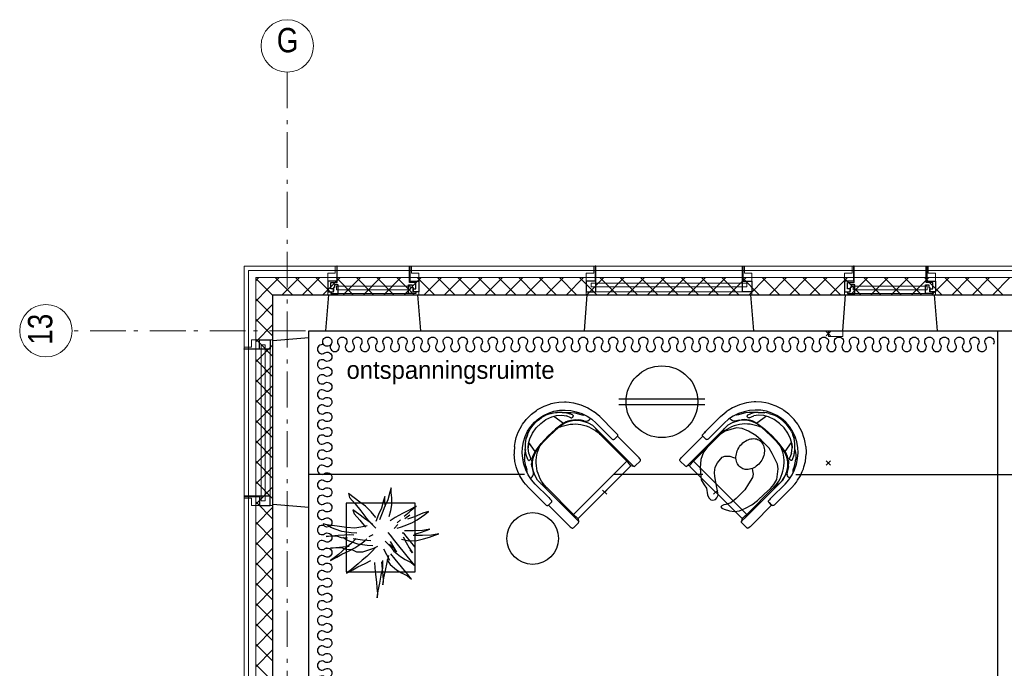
# Model space of a CAD drawing. Header units: millimetres. Extents: x -75976 to 232306, y 42824 to 140527.
# Tile 194 of 199: x 205368 to 212227, y 124430 to 128945. Entities that reach past the tile are written whole.
import ezdxf

# ---------------------------------------------------------------- set-up
doc = ezdxf.new("R2010")
doc.units = ezdxf.units.MM
doc.header["$LTSCALE"] = 400
doc.header["$PDMODE"] = 3
doc.header["$PDSIZE"] = 15
for name, pattern in [('HIDDEN', [0.375, 0.25, -0.125]), ('STYLE_06', [1.041641, 0.625, -0.208282, 0.069427, -0.138931]), ('STYLE_21', [0.138889, 0.069444, -0.069444])]:
    doc.linetypes.add(name, pattern=pattern)
for name, color, linetype in [('-ve', 2, 'HIDDEN'), ('bene-00152_ip0', 7, 'Continuous'), ('inlay', 6, 'Continuous'), ('inr', 4, 'Continuous'), ('plant', 114, 'Continuous'), ('plat', 5, 'Continuous'), ('symbol', 1, 'Continuous'), ('timmerwerk-ge', 150, 'Continuous'), ('verlichting', 2, 'Continuous')]:
    doc.layers.add(name, color=color, linetype=linetype)
for name, color, linetype, lineweight in [('Binnenkozijnen', 140, 'Continuous', 15), ('Buitenkozijnen', 140, 'Continuous', 15), ('Interieur-scheidingswand-horizontaal', 5, 'Continuous', 25), ('Interieur-systeemwand glas', 140, 'STYLE_21', 15), ('mat-beton (ihwg)', 5, 'Continuous', 25), ('mat-isolatie', 140, 'Continuous', 15), ('mat-multiplex-hor', 140, 'Continuous', 15), ('None', 7, 'Continuous', 9)]:
    doc.layers.add(name, color=color, linetype=linetype, lineweight=lineweight)
doc.styles.add('Arial Narrow', font='ARIALN.TTF', dxfattribs={"height": 222.25})
doc.styles.add('s100', font='stylu.ttf', dxfattribs={"height": 100})

# ---------------------------------------------------------------- blocks, each defined once
blk = doc.blocks.new('*X392')
at = {"layer": 'None', "lineweight": 13}
for p, q in [((37321.1, 41014.4), (37441.1, 40894.4)), ((37321.1, 40873), (37441.1, 40753)), ((37321.1, 40731.6), (37441.1, 40611.6)), ((37321.1, 40590.2), (37441.1, 40470.2)), ((37321.1, 40448.8), (37441.1, 40328.8)), ((37321.1, 40307.4), (37441.1, 40187.4)), ((37321.1, 40166), (37441.1, 40046)), ((37321.1, 40024.6), (37441.1, 39904.6)), ((37321.1, 39883.2), (37441.1, 39763.2)), ((37321.1, 39741.8), (37441.1, 39621.8)), ((37321.1, 39600.4), (37441.1, 39480.4)), ((37321.1, 39459), (37441.1, 39339)), ((37321.1, 39317.6), (37441.1, 39197.6)), ((37321.1, 39176.2), (37441.1, 39056.2)), ((37321.1, 39034.8), (37441.1, 38914.8)), ((37321.1, 38893.4), (37441.1, 38773.4)), ((37321.1, 38752), (37441.1, 38632)), ((37321.1, 38610.6), (37441.1, 38490.6)), ((37321.1, 38469.2), (37441.1, 38349.2)), ((37321.1, 38327.8), (37441.1, 38207.8))]:
    blk.add_line(p, q, dxfattribs=at)
at = {"layer": 'None', "lineweight": 5}
for p, q in [((37321.1, 40998.1), (37332.1, 41009)), ((37321.1, 40856.6), (37402.8, 40938.3)), ((37321.1, 40715.2), (37441.1, 40835.2)), ((37321.1, 40573.8), (37441.1, 40693.8)), ((37321.1, 40432.4), (37441.1, 40552.4)), ((37321.1, 40290.9), (37441.1, 40410.9)), ((37321.1, 40149.5), (37441.1, 40269.5)), ((37321.1, 40008.1), (37441.1, 40128.1)), ((37321.1, 39866.7), (37441.1, 39986.7)), ((37321.1, 39725.3), (37441.1, 39845.3)), ((37321.1, 39583.8), (37441.1, 39703.8)), ((37321.1, 39442.4), (37441.1, 39562.4)), ((37321.1, 39301), (37441.1, 39421)), ((37321.1, 39159.6), (37441.1, 39279.6)), ((37321.1, 39018.2), (37441.1, 39138.2)), ((37321.1, 38876.7), (37441.1, 38996.7)), ((37321.1, 38735.3), (37441.1, 38855.3)), ((37321.1, 38593.9), (37441.1, 38713.9)), ((37321.1, 38452.5), (37441.1, 38572.5)), ((37321.1, 38311), (37441.1, 38431))]:
    blk.add_line(p, q, dxfattribs=at)
blk = doc.blocks.new('*X712')
at = {"layer": 'None', "lineweight": 5}
for p, q in [((37332.1, 41009), (37343, 41020)), ((37402.8, 40938.3), (37484.5, 41020)), ((37505.9, 40900), (37625.9, 41020)), ((37647.3, 40900), (37767.3, 41020)), ((37788.7, 40900), (37908.7, 41020)), ((37930.2, 40900), (38050.2, 41020)), ((38071.6, 40900), (38191.6, 41020)), ((38213, 40900), (38333, 41020)), ((38354.4, 40900), (38474.4, 41020)), ((38495.8, 40900), (38615.8, 41020)), ((38637.3, 40900), (38757.3, 41020)), ((38778.7, 40900), (38898.7, 41020)), ((38920.1, 40900), (39040.1, 41020)), ((39061.5, 40900), (39181.5, 41020)), ((39202.9, 40900), (39322.9, 41020)), ((39344.4, 40900), (39464.4, 41020)), ((39485.8, 40900), (39605.8, 41020)), ((39627.2, 40900), (39747.2, 41020)), ((39768.6, 40900), (39888.6, 41020)), ((39910.1, 40900), (40030.1, 41020)), ((40051.5, 40900), (40171.5, 41020)), ((40192.9, 40900), (40312.9, 41020)), ((40334.3, 40900), (40454.3, 41020)), ((40475.7, 40900), (40595.7, 41020)), ((40617.2, 40900), (40737.2, 41020)), ((40758.6, 40900), (40878.6, 41020)), ((40900, 40900), (41020, 41020)), ((41041.4, 40900), (41161.4, 41020)), ((41182.8, 40900), (41302.8, 41020)), ((41324.3, 40900), (41444.3, 41020)), ((41465.7, 40900), (41585.7, 41020)), ((41607.1, 40900), (41727.1, 41020)), ((41748.5, 40900), (41868.5, 41020)), ((41889.9, 40900), (42009.9, 41020)), ((42031.4, 40900), (42151.4, 41020)), ((42172.8, 40900), (42292.8, 41020)), ((42314.2, 40900), (42434.2, 41020)), ((42455.6, 40900), (42575.6, 41020))]:
    blk.add_line(p, q, dxfattribs=at)
at = {"layer": 'None', "lineweight": 13}
for p, q in [((37456.9, 41020), (37576.9, 40900)), ((37598.3, 41020), (37718.3, 40900)), ((37739.7, 41020), (37859.7, 40900)), ((37881.1, 41020), (38001.1, 40900)), ((38022.5, 41020), (38142.5, 40900)), ((38163.9, 41020), (38283.9, 40900)), ((38305.3, 41020), (38425.3, 40900)), ((38446.7, 41020), (38566.7, 40900)), ((38588.1, 41020), (38708.1, 40900)), ((38729.5, 41020), (38849.5, 40900)), ((38870.9, 41020), (38990.9, 40900)), ((39012.3, 41020), (39132.3, 40900)), ((39153.7, 41020), (39273.7, 40900)), ((39295.1, 41020), (39415.1, 40900)), ((39436.5, 41020), (39556.5, 40900)), ((39577.9, 41020), (39697.9, 40900)), ((39719.3, 41020), (39839.3, 40900)), ((39860.7, 41020), (39980.7, 40900)), ((40002.1, 41020), (40122.1, 40900)), ((40143.5, 41020), (40263.5, 40900)), ((40284.9, 41020), (40404.9, 40900)), ((40426.3, 41020), (40546.3, 40900)), ((40567.7, 41020), (40687.7, 40900)), ((40709.1, 41020), (40829.1, 40900)), ((40850.5, 41020), (40970.5, 40900)), ((40991.9, 41020), (41111.9, 40900)), ((41133.3, 41020), (41253.3, 40900)), ((41274.7, 41020), (41394.7, 40900)), ((41416.1, 41020), (41536.1, 40900)), ((41557.5, 41020), (41677.5, 40900)), ((41698.9, 41020), (41818.9, 40900)), ((41840.3, 41020), (41960.3, 40900)), ((41981.7, 41020), (42101.7, 40900)), ((42123.1, 41020), (42243.1, 40900)), ((42264.5, 41020), (42384.5, 40900)), ((42405.9, 41020), (42525.9, 40900))]:
    blk.add_line(p, q, dxfattribs=at)
blk = doc.blocks.new('1200 pui gemeentehuis')
at = {"layer": 'Buitenkozijnen', "color": 92, "linetype": 'Continuous', "lineweight": 25}
for p, q in [((50, 0), (70, -250)), ((1230, 0), (1210, -250))]:
    blk.add_line(p, q, dxfattribs=at)
at = {"layer": 'Buitenkozijnen', "color": 43, "linetype": 'Continuous', "lineweight": 9}
blk.add_lwpolyline([(1165, -400), (1165, -450), (115, -450), (115, -400), (63, -400), (63, -250), (70, -250), (50, 0), (1230, 0), (1210, -250), (1217, -250), (1217, -400)], close=True, dxfattribs=at)
at = {"layer": 'None', "color": 8, "linetype": 'Continuous', "lineweight": 5}
blk.add_line((129, -270), (1150.5, -270), dxfattribs=at)
at = {"layer": 'None', "color": 92, "linetype": 'Continuous', "lineweight": 25}
for points in [[(63, -270), (129, -270), (129, -450), (125, -450), (125, -344), (63, -344), (63, -325)], [(1217, -270), (1151, -270), (1151, -450), (1155, -450), (1155, -344), (1217, -344), (1217, -325)]]:
    blk.add_lwpolyline(points, close=True, dxfattribs=at)
at = {"layer": 'None', "color": 140, "linetype": 'Continuous', "lineweight": 15}
blk.add_lwpolyline([(97.5, -304.8), (1183, -304.8), (1183, -331.2), (97.5, -331.2)], close=True, dxfattribs=at)
blk = doc.blocks.new('0600 pui gemeentehuis')
at = {"layer": 'Buitenkozijnen', "color": 92, "linetype": 'Continuous', "lineweight": 25}
for p, q in [((50.3, 0), (70.3, -250)), ((710.3, 0), (690.3, -250))]:
    blk.add_line(p, q, dxfattribs=at)
at = {"layer": 'Buitenkozijnen', "color": 43, "linetype": 'Continuous', "lineweight": 9}
blk.add_lwpolyline([(697.8, -400), (645.3, -400), (645.3, -450), (115.3, -450), (115.3, -400), (62.8, -400), (62.8, -250), (70.3, -250), (50.3, 0), (710.3, 0), (690.3, -250), (697.8, -250)], close=True, dxfattribs=at)
at = {"layer": 'None', "color": 8, "linetype": 'Continuous', "lineweight": 5}
blk.add_line((134.5, -260), (626, -260), dxfattribs=at)
at = {"layer": 'None', "color": 92, "linetype": 'Continuous', "lineweight": 25}
for points in [[(63.5, -270), (102.5, -270), (102.5, -291.7), (83.5, -291.7), (83.5, -335), (129.3, -335), (129.3, -450), (125.3, -450), (125.3, -344), (63.5, -344), (63.5, -325), (63.5, -325)], [(697, -270), (658, -270), (658, -291.7), (677, -291.7), (677, -335), (631.3, -335), (631.3, -450), (635.3, -450), (635.3, -344), (697, -344), (697, -325), (697, -325)]]:
    blk.add_lwpolyline(points, close=True, dxfattribs=at)
for points in [[(84.5, -270), (84.5, -260), (134.5, -260), (134.5, -320), (109.4, -320), (109.4, -301.9), (102.5, -301.9), (102.5, -274.7)], [(676, -270), (676, -260), (626, -260), (626, -320), (651.2, -320), (651.2, -301.9), (658, -301.9), (658, -274.7)]]:
    blk.add_lwpolyline(points, dxfattribs=at)
at = {"layer": 'None', "color": 140, "linetype": 'Continuous', "lineweight": 15}
blk.add_lwpolyline([(122.8, -284.2), (637.8, -284.2), (637.8, -310.6), (122.8, -310.6)], close=True, dxfattribs=at)
blk = doc.blocks.new('systeemwandstijl 900 hoh')
at = {"layer": 'Interieur-systeemwand glas', "color": 43, "linetype": 'Continuous', "lineweight": 9}
blk.add_lwpolyline([(0, 20), (100, 20), (100, -20), (0, -20)], close=True, dxfattribs=at)
at = {"layer": 'Interieur-systeemwand glas', "color": 43, "linetype": 'Continuous', "lineweight": 15}
for p in [(0, 900), (0, 0)]:
    blk.add_point(p, dxfattribs=at)
blk = doc.blocks.new('BENE-00152_b2')
for p, q in [((-173.7, 697.9), (-193.1, 685.2)), ((-163.5, 702.9), (-173.7, 697.9)), ((-126.6, 720.7), (-163.5, 702.9)), ((-100.3, 729.3), (-126.6, 720.7)), ((-76.6, 736), (-100.3, 729.3)), ((-67, 737.6), (-76.6, 736)), ((-38, 686.3), (-76.6, 678.3)), ((-24.9, 743.9), (-67, 737.6)), ((1.3, 688.9), (-38, 686.3)), ((1.3, 744.3), (-24.9, 743.9)), ((27.5, 743.9), (1.3, 744.3)), ((40.5, 686.3), (1.3, 688.9)), ((35.6, 742.7), (27.5, 743.9)), ((69.6, 737.6), (35.6, 742.7)), ((79, 678.5), (40.5, 686.3)), ((79.2, 736), (69.6, 737.6)), ((102.8, 729.3), (79.2, 736)), ((129.2, 720.7), (102.8, 729.3)), ((166.2, 703), (129.2, 720.7)), ((176.4, 697.9), (166.2, 703)), ((195.6, 685.4), (176.4, 697.9)), ((-255.3, 632.9), (-269, 616.3)), ((-246, 641.8), (-255.3, 632.9)), ((-217, 668.6), (-246, 641.8)), ((-193.1, 685.2), (-217, 668.6)), ((-181.2, 624.9), (-210.2, 598.2)), ((-148.8, 647.4), (-181.2, 624.9)), ((-179.5, 604.6), (-160.5, 623.8)), ((-160.5, 623.8), (-156.2, 627.8)), ((-158.5, 625.4), (-156.2, 627.8)), ((-156.2, 627.8), (-158.5, 625.4)), ((-156.2, 627.8), (-156.8, 627.2)), ((-156.2, 627.8), (-156.8, 627.2)), ((-156.8, 627.2), (-156.2, 627.8)), ((-139.3, 640.9), (-156.2, 627.8)), ((-156.2, 627.8), (-150, 632.1)), ((-155.3, 628.4), (-156.2, 627.8)), ((-156.2, 627.8), (-155.3, 628.4)), ((-113.7, 665.3), (-148.8, 647.4)), ((-110.9, 631.2), (-141, 614)), ((-125.3, 650.2), (-139.3, 640.9)), ((-124.5, 623.2), (-137.3, 541.8)), ((-125.3, 650.2), (-96.8, 664.9)), ((-76.6, 678.3), (-113.7, 665.3)), ((-68.7, 645.3), (-110.9, 631.2)), ((-96.8, 664.9), (-89.4, 667.8)), ((-76.1, 672.4), (-89.4, 667.8)), ((-86.7, 668.8), (-87, 668.7)), ((-86.2, 668.9), (-86.7, 668.8)), ((-24.8, 652.6), (-68.7, 645.3)), ((19.7, 652.6), (-24.8, 652.6)), ((63.6, 645.3), (19.7, 652.6)), ((105.7, 631.2), (63.6, 645.3)), ((74.6, 671.7), (92.3, 665)), ((116.1, 665.3), (79, 678.5)), ((92.3, 665), (98.3, 662.1)), ((121, 650.2), (98.3, 662.1)), ((98.3, 662.1), (121, 650.2)), ((135.7, 614.4), (105.7, 631.2)), ((151.1, 647.4), (116.1, 665.3)), ((135, 640.9), (121, 650.2)), ((140.3, 541.8), (128.8, 617.9)), ((151.8, 627.8), (135, 640.9)), ((183.5, 624.9), (151.1, 647.4)), ((156, 623.9), (151.8, 627.8)), ((170.8, 609), (156, 623.9)), ((212.6, 598.3), (183.5, 624.9)), ((219.5, 668.6), (195.6, 685.4)), ((219.5, 668.6), (248.6, 641.8)), ((248.6, 641.8), (257.9, 632.9)), ((271.6, 616.3), (257.9, 632.9)), ((-287.9, 592), (-314.1, 546.7)), ((-287.9, 592), (-314.1, 546.7)), ((-269, 616.3), (-287.9, 592)), ((-235.4, 568.2), (-256.7, 534.9)), ((-227.9, 556.9), (-243.7, 536.7)), ((-210.2, 598.2), (-235.4, 568.2)), ((-210.2, 575.3), (-227.9, 556.9)), ((-222, 537.9), (-214.6, 555.7)), ((-199.4, 585.2), (-214.6, 555.7)), ((-183.7, 599.5), (-210.2, 575.3)), ((-201.2, 531.7), (-188.1, 562.1)), ((-169.2, 588.7), (-188.1, 562.1)), ((-182.9, 600.7), (-183.7, 599.5)), ((-182.9, 600.7), (-179.5, 604.6)), ((-141, 614), (-169.2, 588.7)), ((-137.3, 541.8), (-68.1, 551.7)), ((-68.1, 551.7), (1.7, 555)), ((0.1, 549.4), (-56.7, 547.7)), ((56.9, 547.7), (0.1, 549.4)), ((1.7, 555), (71.4, 551.6)), ((140.3, 541.8), (71.4, 551.6)), ((158.8, 594.5), (135.7, 614.4)), ((135.7, 614.4), (158.8, 594.5)), ((182, 563.2), (158.8, 594.5)), ((181.3, 599), (170.8, 609)), ((181.3, 599), (170.8, 609)), ((179.4, 600.8), (198.3, 587.7)), ((201.2, 571.7), (181.3, 599)), ((182, 563.2), (196.1, 531.7)), ((192.3, 584), (189.3, 587.9)), ((196.1, 578.4), (192.3, 584)), ((198.3, 587.7), (209.9, 578.9)), ((201.9, 570), (201.2, 571.7)), ((216.8, 537.9), (201.9, 570)), ((205.9, 561.6), (204.7, 563.9)), ((207.1, 558.7), (205.9, 561.6)), ((209.9, 578.9), (232.3, 555.1)), ((237.9, 568.2), (212.6, 598.3)), ((246.9, 536.5), (231.9, 555.7)), ((259.2, 534.9), (237.9, 568.2)), ((290.5, 592), (271.6, 616.3)), ((309.7, 559.3), (290.5, 592)), ((316.7, 546.7), (309.7, 559.3)), ((-333.2, 498), (-341.4, 462.7)), ((-314.1, 546.7), (-333.2, 498)), ((-314.1, 546.7), (-333.2, 498)), ((-274.7, 498.7), (-288, 460.5)), ((-275.7, 483), (-281.4, 479.6)), ((-268.5, 492.2), (-275.7, 483)), ((-268.5, 492.2), (-275.7, 483)), ((-256.7, 534.9), (-274.7, 498.7)), ((-257.3, 515.1), (-268.5, 492.2)), ((-243.7, 536.7), (-257.3, 515.1)), ((-239.6, 469.1), (-229.1, 484.2)), ((-216.9, 498.1), (-229.1, 484.2)), ((-204.8, 503.6), (-228.7, 480.1)), ((-222, 537.9), (-222.1, 532.1)), ((-222.1, 532.1), (-221, 529.6)), ((-221, 529.6), (-219.3, 527.9)), ((-219.3, 527.9), (-219.1, 527.6)), ((-217.2, 526.9), (-219.1, 527.6)), ((-212.3, 525.6), (-217.2, 526.9)), ((-203.2, 510.3), (-216.9, 498.1)), ((-210.4, 525.3), (-212.3, 525.6)), ((-210.2, 525.3), (-210.4, 525.3)), ((-210.2, 525.3), (-208.1, 525.9)), ((-206, 527), (-208.1, 525.9)), ((-204.8, 527.8), (-206, 527)), ((-202.7, 529.2), (-204.8, 527.8)), ((-177, 522.2), (-204.8, 503.6)), ((-188.2, 521), (-203.2, 510.3)), ((-201.2, 531.7), (-202.7, 529.2)), ((-172, 529.9), (-188.2, 521)), ((-146, 535.4), (-177, 522.2)), ((-155, 536.8), (-172, 529.9)), ((-155, 536.8), (-137.3, 541.8)), ((-113.2, 542.5), (-146, 535.4)), ((-56.7, 547.7), (-113.2, 542.5)), ((113.5, 542.5), (56.9, 547.7)), ((146.2, 535.4), (113.5, 542.5)), ((140.3, 541.8), (158, 536.8)), ((158, 536.8), (140.3, 541.8)), ((177.1, 522.2), (146.2, 535.4)), ((175.2, 529.9), (158, 536.8)), ((191.2, 521), (175.2, 529.9)), ((205, 503.6), (177.1, 522.2)), ((206.2, 510.3), (191.2, 521)), ((197.5, 529.2), (196.1, 531.7)), ((199.1, 528.1), (197.5, 529.2)), ((199.6, 527.8), (199.1, 528.1)), ((201.3, 527), (199.6, 527.8)), ((203.7, 525.9), (201.3, 527)), ((205.9, 525.3), (203.7, 525.9)), ((229, 480), (205, 503.6)), ((205.9, 525.3), (206.1, 525.3)), ((207.9, 525.6), (206.1, 525.3)), ((206.2, 510.3), (219.9, 498.1)), ((212.9, 526.9), (207.9, 525.6)), ((214.8, 527.8), (212.9, 526.9)), ((216.6, 529.6), (214.8, 527.8)), ((214.9, 527.9), (214.8, 527.8)), ((216.6, 529.6), (217.1, 530.8)), ((217.2, 535.7), (216.8, 537.9)), ((217.1, 530.8), (217.6, 532.1)), ((217.2, 535.7), (217.4, 535.4)), ((217.6, 534.4), (217.4, 535.4)), ((217.7, 533.7), (217.6, 534.4)), ((217.6, 532.1), (217.7, 533.7)), ((231.8, 484.6), (219.9, 498.1)), ((231.8, 484.6), (244.3, 465.9)), ((260.4, 514.9), (246.9, 536.5)), ((277.2, 498.7), (259.2, 534.9)), ((260.4, 514.9), (271.6, 492.2)), ((271.6, 492.2), (260.4, 514.9)), ((278.7, 483), (271.6, 492.2)), ((290.5, 460.7), (277.2, 498.7)), ((283.8, 479.9), (278.7, 483)), ((324.3, 528.4), (316.7, 546.7)), ((335.8, 498), (324.3, 528.4)), ((344.1, 462.7), (335.8, 498)), ((-348.7, 394.8), (-346.6, 428.8)), ((-346.6, 428.8), (-344.9, 447)), ((-341.4, 462.7), (-344.9, 447)), ((-296.1, 421.1), (-298.8, 380.9)), ((-288, 460.5), (-296.1, 421.1)), ((-290.2, 432.2), (-293.6, 433.2)), ((-283.8, 431.6), (-290.2, 432.2)), ((-283.8, 431.6), (-279.8, 431.6)), ((-269.4, 433.9), (-279.8, 431.6)), ((-261.8, 421.8), (-269.6, 389.3)), ((-260.3, 438.7), (-269.4, 433.9)), ((-260.3, 438.7), (-269.4, 433.9)), ((-240.1, 463.8), (-261.8, 421.8)), ((-257, 441.4), (-260.3, 438.7)), ((-249.3, 450.9), (-257, 441.4)), ((-248.2, 452.9), (-249.3, 450.9)), ((-249.3, 450.9), (-248.2, 452.9)), ((-248.2, 452.9), (-239.6, 469.1)), ((-239.6, 469.1), (-248.2, 452.9)), ((-228.7, 480.1), (-240.1, 463.8)), ((248.2, 452.5), (229, 480)), ((244.3, 466), (251.4, 452.9)), ((261.9, 421.9), (248.2, 452.5)), ((251.4, 453), (251.4, 452.8)), ((251.4, 452.8), (251.4, 453)), ((251.4, 452.9), (255.5, 446.3)), ((255.5, 446.3), (260.1, 441.4)), ((260.1, 441.4), (267.2, 436.3)), ((269.7, 389.3), (261.9, 421.9)), ((269.7, 389.4), (261.9, 421.9)), ((272.5, 433.9), (267.2, 436.3)), ((282, 431.7), (272.5, 433.9)), ((286.8, 431.6), (282, 431.7)), ((296.2, 433), (286.8, 431.6)), ((298.7, 421.2), (290.5, 460.7)), ((301.3, 380.9), (298.7, 421.2)), ((347.4, 447), (344.1, 462.7)), ((349.1, 428.8), (347.4, 447)), ((351.3, 394.8), (349.1, 428.8)), ((-348.7, 394.8), (-348.7, 248.9)), ((-348.7, 394.8), (-348.7, 248.9)), ((-298.8, 380.9), (-298.8, 248.9)), ((-298.8, 380.9), (-298.8, 248.9)), ((-269.6, 389.3), (-271.3, 355.9)), ((-271.3, 355.9), (-269.6, 389.3)), ((-271.3, 355.9), (-269.6, 389.3)), ((-269.6, 389.3), (-271.3, 355.9)), ((-271.2, 27.8), (-271.3, 355.9)), ((-271.2, 27.8), (-271.3, 355.9)), ((-271.3, 355.9), (-271.2, 27.8)), ((-262.2, 304.8), (-271.3, 355.7)), ((271.4, 355.7), (261.9, 307.1)), ((269.7, 389.4), (271.4, 355.9)), ((271.4, 355.9), (269.7, 389.4)), ((271.4, 355.9), (269.7, 389.4)), ((269.7, 389.4), (271.4, 355.9)), ((271.4, 355.9), (269.7, 389.3)), ((271.3, 38), (271.4, 355.9)), ((271.3, 38), (271.4, 355.9)), ((271.4, 355.9), (271.3, 27.8)), ((271.4, 355.9), (271.3, 38)), ((301.3, 248.9), (301.3, 380.9)), ((301.3, 380.9), (301.3, 248.9)), ((351.3, 248.9), (351.3, 394.8)), ((351.3, 394.8), (351.3, 248.9)), ((-262.2, 304.8), (-261.9, 42.5)), ((261.9, 42.5), (261.9, 307.1)), ((261.9, 42.5), (261.9, 307.1)), ((-348.7, 236), (-348.7, 248.9)), ((-348.7, 248.9), (-348.7, 236)), ((-348.7, 236), (-348.7, 226.7)), ((-348.7, 236), (-348.7, 226.7)), ((-348.7, 226.7), (-348.7, 223.3)), ((-348.7, 226.7), (-348.7, 223.3)), ((-348.7, 223.2), (-348.7, 223.4)), ((-348.7, 223.3), (-347.2, 217.4)), ((-347.2, 217.4), (-348.7, 223.3)), ((-348.7, 223.3), (-348.7, 223.2)), ((-342.8, 212.9), (-347.2, 217.4)), ((-342.8, 212.9), (-347.2, 217.4)), ((-336.8, 211.3), (-342.8, 212.9)), ((-336.8, 211.3), (-342.8, 212.9)), ((-339.1, 211.8), (-339.2, 38)), ((-336.8, 211.3), (-310.7, 211.3)), ((-310.7, 211.3), (-336.8, 211.3)), ((-310.7, 211.3), (-304.7, 212.9)), ((-304.7, 212.9), (-310.7, 211.3)), ((-300.3, 217.4), (-304.7, 212.9)), ((-300.3, 217.4), (-304.7, 212.9)), ((-298.8, 223.3), (-300.3, 217.4)), ((-298.8, 223.3), (-300.3, 217.4)), ((-298.8, 248.9), (-298.8, 236)), ((-298.8, 248.9), (-298.8, 236)), ((-298.8, 226.7), (-298.8, 236)), ((-298.8, 226.7), (-298.8, 236)), ((-298.8, 226.7), (-298.8, 223.3)), ((-298.8, 223.3), (-298.8, 226.7)), ((-298.8, 223.2), (-298.8, 223.4)), ((-298.8, 223.3), (-298.8, 223.2)), ((301.3, 248.9), (301.3, 236)), ((301.3, 248.9), (301.3, 236)), ((301.3, 236), (301.3, 226.7)), ((301.3, 236), (301.3, 226.7)), ((301.3, 226.7), (301.3, 223.3)), ((301.3, 226.7), (301.3, 223.3)), ((301.3, 223.2), (301.3, 223.4)), ((302.9, 217.4), (301.3, 223.3)), ((302.9, 217.4), (301.3, 223.3)), ((301.3, 223.3), (301.3, 223.2)), ((307.4, 212.9), (302.9, 217.4)), ((307.4, 212.9), (302.9, 217.4)), ((307.4, 212.9), (313.3, 211.3)), ((313.3, 211.3), (307.4, 212.9)), ((339.3, 211.3), (313.3, 211.3)), ((313.3, 211.3), (339.3, 211.3)), ((339.3, 38), (339.2, 211.3)), ((339.3, 211.3), (345.3, 212.9)), ((345.3, 212.9), (339.3, 211.3)), ((349.7, 217.4), (345.3, 212.9)), ((349.7, 217.4), (345.3, 212.9)), ((351.3, 223.3), (349.7, 217.4)), ((351.3, 223.3), (349.7, 217.4)), ((351.3, 248.9), (351.3, 236)), ((351.3, 248.9), (351.3, 236)), ((351.3, 226.7), (351.3, 236)), ((351.3, 226.7), (351.3, 236)), ((351.3, 226.7), (351.3, 223.3)), ((351.3, 223.3), (351.3, 226.7)), ((351.3, 223.2), (351.3, 223.4)), ((351.3, 223.3), (351.3, 223.2)), ((-339.2, 38.1), (-339.2, 37.9)), ((-339.1, 27.8), (-339.2, 37.9)), ((-339.1, 32.1), (-339.1, 31.8)), ((-339.1, 12.1), (-339.1, 27.8)), ((-338.7, -1.1), (-339.1, 12.1)), ((-271.2, 38.1), (-271.2, 37.9)), ((-271.1, 12.1), (-271.2, 27.8)), ((-270.8, -1.1), (-271.1, 12.1)), ((-258, 3.5), (-270.6, -16)), ((-258, 3.5), (-270.6, -16)), ((-261.3, 42.8), (-261.9, 42.5)), ((-261.9, 42.6), (-261.9, 42.3)), ((-261.9, 42.5), (-261.9, 29.9)), ((-261.5, 19.1), (-261.9, 29.9)), ((-261.2, 12), (-261.5, 19.1)), ((-259.1, 43.1), (-261.3, 42.8)), ((-260.9, 9.9), (-261.2, 12)), ((-259.5, 5), (-260.9, 9.9)), ((-255.8, 1.3), (-259.5, 5)), ((-255.8, 43.3), (-259.1, 43.1)), ((-252, 43.4), (-255.8, 43.3)), ((-255.8, 1.3), (-250.8, 0)), ((251.8, 43.4), (-252, 43.4)), ((250.8, 0), (-250.8, 0)), ((255.7, 1.3), (250.8, 0)), ((251.8, 43.5), (251.8, 43.3)), ((255.7, 43.3), (251.8, 43.4)), ((259, 43.2), (255.7, 43.3)), ((259.3, 5), (255.7, 1.3)), ((258, 3.6), (270.8, -16)), ((258, 3.6), (270.8, -16)), ((261.2, 42.8), (259, 43.2)), ((260.9, 9.9), (259.3, 5)), ((261.2, 12), (260.9, 9.9)), ((261.9, 42.5), (261.2, 42.8)), ((261.5, 19.1), (261.2, 12)), ((261.8, 29.9), (261.5, 19.1)), ((261.8, 29.9), (261.9, 42.5)), ((261.9, 42.6), (261.9, 42.3)), ((271.3, 27.8), (270.8, -16)), ((339.2, 12.1), (338.8, -1.1)), ((339.2, 12.1), (339.3, 27.8)), ((339.3, 38.1), (339.3, 37.9)), ((339.3, 31.9), (339.3, 38)), ((339.3, 38), (339.3, 27.8)), ((339.3, 32.1), (339.3, 31.8)), ((339.3, 27.8), (339.3, 31.9)), ((-338.2, -9.7), (-338.7, -1.1)), ((-337.7, -13.9), (-338.2, -9.7)), ((-336.6, -16.5), (-337.7, -13.9)), ((-336.3, -17.1), (-336.6, -16.5)), ((-335.1, -18.7), (-336.3, -17.1)), ((-332.6, -20.8), (-335.1, -18.7)), ((-327.7, -22.1), (-332.6, -20.8)), ((-327.7, -22.1), (-279.9, -22.1)), ((-276, -21.3), (-279.9, -22.1)), ((-272.8, -19.2), (-276, -21.3)), ((-270.6, -16), (-272.8, -19.2)), ((-272.8, -19.2), (-270.6, -16)), ((-270.6, -16), (-270.8, -1.1)), ((270.8, -16), (272.9, -19.2)), ((272.9, -19.2), (270.8, -16)), ((276.2, -21.3), (272.9, -19.2)), ((280, -22.1), (276.2, -21.3)), ((280, -22.1), (327.8, -22.1)), ((327.8, -22.1), (332.8, -20.8)), ((335.2, -18.7), (332.8, -20.8)), ((336.4, -17.1), (335.2, -18.7)), ((336.9, -16.5), (336.4, -17.1)), ((337.8, -13.9), (336.9, -16.5)), ((338.1, -11.7), (337.8, -13.9)), ((338.3, -9.7), (338.1, -11.7)), ((338.8, -1.1), (338.3, -9.7))]:
    blk.add_line(p, q)
for centre, radius, start, end in [((-2, 405), 277.5, 73.96717, 105.48103), ((-10.2, 304.9), 252, 110.15171, 180.02724), ((9.9, 307.2), 252, 359.75277, 69.89254)]:
    blk.add_arc(centre, radius, start, end)
at = {"layer": 'bene-00152_ip0'}
blk.add_point((0, 0), dxfattribs=at)
blk = doc.blocks.new('symb-ps03_b2')
blk.add_lwpolyline([(82.2, -333.7), (93.5, -323.3), (109.6, -304.5), (119.8, -284.7), (121.3, -230.8), (122.5, -183.8), (115.8, -150.4), (104.2, -98.4), (90.8, -52.2), (69, -24.8), (57.7, -13.2), (50.2, -0.9), (49.4, 8.5), (59.4, 13), (75.8, 8.9), (114.7, -1.3), (145.3, -16.6), (172.1, -41.1), (196.4, -77.8), (221.1, -122.2), (235.7, -169.2), (249.9, -232.3), (265.9, -290), (270.3, -324.8), (267.4, -365.4), (252.2, -399.3), (234.6, -432.8), (213.5, -457.5), (181.2, -475.4), (141, -499), (102.8, -516.9), (26.9, -533.5), (-23.3, -539.3), (-83.1, -537.5), (-129.9, -527.7), (-165.1, -510.7), (-191.8, -478.7), (-217.7, -447.5), (-240.8, -394), (-258.1, -313.4), (-261.7, -241.7), (-250.8, -189), (-222, -138.3), (-185.2, -93.4), (-169.5, -72.2), (-133.8, -53.9), (-107.1, -45.7), (-74.5, -10), (-56.5, 2.3), (-37.5, 6.7), (-23, 0.8), (-11.7, -12.6), (-10.5, -27.9), (-13.2, -49.2), (-22.6, -61.1), (-75.1, -114.5), (-104.5, -144.9), (-120.7, -165.7), (-138.4, -200.3), (-141.8, -234.1), (-134.6, -284.5), (-123.4, -302.1), (-94.4, -318.8), (-69, -327.2), (-51.7, -333)])
blk.add_lwpolyline([(-74.5, -413.3, 0.078796), (-66.1, -458.3, 0.088041), (-45.7, -493.9, 0.105312), (-14.5, -518.5, 0.121926), (19.1, -525.8, 0.121926), (52.3, -516.6, 0.105312), (82.1, -490.3, 0.088041), (100.3, -453.5, 0.078796), (106.2, -408.2, 0.078796), (97.7, -363.2, 0.088041), (77.4, -327.6, 0.105312), (46.2, -303, 0.121926), (12.5, -295.7, 0.121926), (-20.6, -304.9, 0.105312), (-50.4, -331.2, 0.088041), (-68.6, -368, 0.078796)], format="xyb", close=True)
blk = doc.blocks.new('boom nieuw 01')
at = {"layer": 'plant', "extrusion": (0, -4.44089e-16, -1)}
for p, q in [((-238, 749.2), (-256.6, 677.1)), ((-238, 749.2), (-256.6, 677.1)), ((-224.7, 788.7), (-238, 749.2)), ((-224.7, 788.7), (-238, 749.2)), ((-224.7, 744.5), (-224.7, 788.7)), ((-224.7, 744.5), (-224.7, 788.7)), ((-219.3, 695.7), (-224.7, 744.5)), ((-219.3, 695.7), (-224.7, 744.5)), ((-573.8, 694.3), (-627.3, 736.9)), ((-627.3, 736.9), (-616.4, 698.2)), ((-573.8, 694.3), (-627.3, 736.9)), ((-627.3, 736.9), (-616.4, 698.2)), ((-616.4, 698.2), (-563.7, 639.2)), ((-616.4, 698.2), (-563.7, 639.2)), ((-518.7, 654), (-573.8, 694.3)), ((-518.7, 654), (-573.8, 694.3)), ((-466.7, 617.5), (-518.7, 654)), ((-466.7, 617.5), (-518.7, 654)), ((-297.8, 669.9), (-316.4, 597.8)), ((-284.5, 709.5), (-297.8, 669.9)), ((-284.5, 665.3), (-284.5, 709.5)), ((-256.6, 677.1), (-284.5, 618.9)), ((-256.6, 677.1), (-284.5, 618.9)), ((-279.1, 616.4), (-284.5, 665.3)), ((-218.5, 629.8), (-219.3, 695.7)), ((-218.5, 629.8), (-219.3, 695.7)), ((-530.6, 541.3), (-584.1, 583.9)), ((-584.1, 583.9), (-573.3, 545.2)), ((-530.6, 541.3), (-584.1, 583.9)), ((-584.1, 583.9), (-573.3, 545.2)), ((-563.7, 639.2), (-510.2, 574.1)), ((-563.7, 639.2), (-510.2, 574.1)), ((-510.2, 574.1), (-462.9, 509.7)), ((-510.2, 574.1), (-462.9, 509.7)), ((-412.5, 564.8), (-466.7, 617.5)), ((-412.5, 564.8), (-466.7, 617.5)), ((-369, 511.3), (-412.5, 564.8)), ((-369, 511.3), (-412.5, 564.8)), ((-316.4, 597.8), (-344.3, 539.7)), ((-284.5, 618.9), (-308.5, 551.4)), ((-284.5, 618.9), (-308.5, 551.4)), ((-242.6, 518.9), (-227.1, 576.3)), ((-242.6, 518.9), (-227.1, 576.3)), ((-227.1, 576.3), (-218.5, 629.8)), ((-227.1, 576.3), (-218.5, 629.8)), ((-55, 579.3), (-119.3, 547.6)), ((-55, 579.3), (-119.3, 547.6)), ((-101.5, 523.5), (-55, 560)), ((-101.5, 523.5), (-55, 560)), ((9.4, 616.6), (-55, 579.3)), ((9.4, 616.6), (-55, 579.3)), ((-55, 560), (-35.5, 579.3)), ((-55, 560), (-35.5, 579.3)), ((-35.5, 579.3), (9.4, 616.6)), ((-35.5, 579.3), (9.4, 616.6)), ((125.7, 568.5), (73, 551.4)), ((125.7, 568.5), (73, 551.4)), ((91.6, 539), (125.7, 568.5)), ((91.6, 539), (125.7, 568.5)), ((-573.3, 545.2), (-520.5, 486.2)), ((-573.3, 545.2), (-520.5, 486.2)), ((-475.6, 501), (-530.6, 541.3)), ((-475.6, 501), (-530.6, 541.3)), ((-520.5, 486.2), (-467, 421.1)), ((-520.5, 486.2), (-467, 421.1)), ((-423.6, 464.5), (-475.6, 501)), ((-423.6, 464.5), (-475.6, 501)), ((-462.9, 509.7), (-423.3, 465.5)), ((-462.9, 509.7), (-423.3, 465.5)), ((-369.3, 411.8), (-423.6, 464.5)), ((-369.3, 411.8), (-423.6, 464.5)), ((-423.3, 465.5), (-397, 443.8)), ((-423.3, 465.5), (-397, 443.8)), ((-344.3, 539.7), (-368.3, 472.2)), ((-308.5, 551.4), (-333.3, 487.8)), ((-308.5, 551.4), (-333.3, 487.8)), ((-186.8, 511.1), (-234.1, 478.6)), ((-186.8, 511.1), (-234.1, 478.6)), ((-119.3, 547.6), (-186.8, 511.1)), ((-167.4, 459.9), (-135.6, 487.8)), ((-167.4, 459.9), (-135.6, 487.8)), ((-95.3, 500.1), (-50.4, 537.3)), ((-78.2, 442.9), (-25.5, 463.8)), ((-78.2, 442.9), (-25.5, 463.8)), ((-3.8, 516.5), (-69.7, 496.4)), ((-3.8, 516.5), (-69.7, 496.4)), ((-25.5, 463.8), (19.5, 490.2)), ((-25.5, 463.8), (19.5, 490.2)), ((73, 551.4), (-3.8, 516.5)), ((73, 551.4), (-3.8, 516.5)), ((19.5, 490.2), (61.4, 516.5)), ((19.5, 490.2), (61.4, 516.5)), ((61.4, 516.5), (91.6, 539)), ((61.4, 516.5), (91.6, 539)), ((-830.8, 440.5), (-863.4, 450.5)), ((-863.4, 450.5), (-807.5, 440.5)), ((-830.8, 440.5), (-863.4, 450.5)), ((-863.4, 450.5), (-807.5, 440.5)), ((-792.8, 417.2), (-830.8, 440.5)), ((-792.8, 417.2), (-830.8, 440.5)), ((-807.5, 440.5), (-733.1, 431.9)), ((-807.5, 440.5), (-733.1, 431.9)), ((-750.9, 400.1), (-792.8, 417.2)), ((-750.9, 400.1), (-792.8, 417.2)), ((-690.5, 378.4), (-750.9, 400.1)), ((-690.5, 378.4), (-750.9, 400.1)), ((-733.1, 431.9), (-646.2, 418.7)), ((-733.1, 431.9), (-646.2, 418.7)), ((-601.3, 365.2), (-690.5, 378.4)), ((-601.3, 365.2), (-690.5, 378.4)), ((-646.2, 418.7), (-567.1, 414.8)), ((-646.2, 418.7), (-567.1, 414.8)), ((-567.1, 414.8), (-509.8, 422.6)), ((-567.1, 414.8), (-509.8, 422.6)), ((-509.8, 422.6), (-450.9, 434.3)), ((-509.8, 422.6), (-450.9, 434.3)), ((-195.4, 408.6), (-161.3, 444.2)), ((-169.7, 409.6), (-127.8, 423.5)), ((-169.7, 409.6), (-127.8, 423.5)), ((-127.8, 423.5), (-78.2, 442.9)), ((-127.8, 423.5), (-78.2, 442.9)), ((-14.8, 384.6), (-100.1, 386.9)), ((-14.8, 384.6), (-100.1, 386.9)), ((70.5, 387.7), (-14.8, 384.6)), ((70.5, 387.7), (-14.8, 384.6)), ((51.1, 370.7), (103.9, 389.3)), ((51.1, 370.7), (103.9, 389.3)), ((140.3, 402.5), (70.5, 387.7)), ((140.3, 402.5), (70.5, 387.7)), ((103.9, 389.3), (140.3, 402.5)), ((103.9, 389.3), (140.3, 402.5)), ((-838.2, 330.7), (-790.1, 339.3)), ((-838.2, 330.7), (-790.1, 339.3)), ((-787.1, 335.4), (-838.2, 330.7)), ((-787.1, 335.4), (-838.2, 330.7)), ((-790.1, 339.3), (-724.3, 343.1)), ((-790.1, 339.3), (-724.3, 343.1)), ((-737.4, 334.6), (-787.1, 335.4)), ((-737.4, 334.6), (-787.1, 335.4)), ((-690.9, 319.8), (-737.4, 334.6)), ((-724.3, 343.1), (-665.3, 349.3)), ((-724.3, 343.1), (-665.3, 349.3)), ((-635.8, 315.2), (-690.9, 319.8)), ((-635.8, 315.2), (-690.9, 319.8)), ((-642.4, 298.2), (-680.4, 321.5)), ((-642.4, 298.2), (-680.4, 321.5)), ((-665.3, 349.3), (-612.6, 352.4)), ((-665.3, 349.3), (-612.6, 352.4)), ((-600.5, 281.1), (-642.4, 298.2)), ((-600.5, 281.1), (-642.4, 298.2)), ((-612.6, 352.4), (-577.7, 349.3)), ((-612.6, 352.4), (-577.7, 349.3)), ((-552.9, 314.1), (-604.1, 262.9)), ((-552.9, 314.1), (-604.1, 262.9)), ((-547, 362.1), (-601.3, 365.2)), ((-547, 362.1), (-601.3, 365.2)), ((-540, 259.4), (-600.5, 281.1)), ((-540, 259.4), (-600.5, 281.1)), ((-582.7, 312.9), (-495.8, 299.8)), ((-582.7, 312.9), (-495.8, 299.8)), ((-511.1, 262.9), (-472.3, 291.6)), ((-511.1, 262.9), (-472.3, 291.6)), ((-495.8, 299.8), (-416.7, 295.8)), ((-495.8, 299.8), (-416.7, 295.8)), ((-472.3, 291.6), (-455.2, 308.6)), ((-472.3, 291.6), (-455.2, 308.6)), ((-397.8, 347), (-435.8, 328.4)), ((-397.8, 347), (-435.8, 328.4)), ((-280.7, 287.7), (-231.9, 238.1)), ((-280.7, 287.7), (-231.9, 238.1)), ((-231.2, 344.3), (-253.6, 370.7)), ((-231.2, 344.3), (-253.6, 370.7)), ((-233.5, 285.4), (-204, 232.6)), ((-233.5, 285.4), (-204, 232.6)), ((-191.6, 292.4), (-231.2, 344.3)), ((-191.6, 292.4), (-231.2, 344.3)), ((-151.3, 243.5), (-191.6, 292.4)), ((-151.3, 243.5), (-191.6, 292.4)), ((-127.2, 307.4), (-59, 290.3)), ((-127.2, 307.4), (-59, 290.3)), ((-105.3, 362.3), (-122.3, 363.9)), ((-105.3, 362.3), (-122.3, 363.9)), ((-113, 330.5), (-85.1, 277)), ((-113, 330.5), (-85.1, 277)), ((-82.8, 335.9), (-105.3, 362.3)), ((-82.8, 335.9), (-105.3, 362.3)), ((-43.2, 284), (-82.8, 335.9)), ((-43.2, 284), (-82.8, 335.9)), ((-59, 290.3), (16.3, 294.2)), ((-59, 290.3), (16.3, 294.2)), ((-2.9, 235.1), (-43.2, 284)), ((-2.9, 235.1), (-43.2, 284)), ((69, 340.7), (-16.3, 343)), ((69, 340.7), (-16.3, 343)), ((-4.7, 353.6), (51.1, 370.7)), ((-4.7, 353.6), (51.1, 370.7)), ((16.3, 294.2), (79.1, 309.7)), ((16.3, 294.2), (79.1, 309.7)), ((154.3, 343.8), (69, 340.7)), ((154.3, 343.8), (69, 340.7)), ((79.1, 309.7), (134.9, 326.8)), ((79.1, 309.7), (134.9, 326.8)), ((134.9, 326.8), (187.6, 345.4)), ((134.9, 326.8), (187.6, 345.4)), ((224.1, 358.6), (154.3, 343.8)), ((224.1, 358.6), (154.3, 343.8)), ((187.6, 345.4), (224.1, 358.6)), ((187.6, 345.4), (224.1, 358.6)), ((-794.4, 221.4), (-746.3, 230)), ((-794.4, 221.4), (-746.3, 230)), ((-743.2, 226.1), (-794.4, 221.4)), ((-743.2, 226.1), (-794.4, 221.4)), ((-746.3, 230), (-680.4, 233.8)), ((-746.3, 230), (-680.4, 233.8)), ((-693.6, 225.3), (-743.2, 226.1)), ((-693.6, 225.3), (-743.2, 226.1)), ((-685.5, 193.1), (-722, 162.8)), ((-685.5, 193.1), (-722, 162.8)), ((-647, 210.5), (-693.6, 225.3)), ((-647, 210.5), (-693.6, 225.3)), ((-687.8, 166.7), (-619.6, 196.2)), ((-687.8, 166.7), (-619.6, 196.2)), ((-647.5, 228), (-685.5, 193.1)), ((-647.5, 228), (-685.5, 193.1)), ((-680.4, 233.8), (-621.4, 240)), ((-680.4, 233.8), (-621.4, 240)), ((-604.1, 262.9), (-647.5, 228)), ((-604.1, 262.9), (-647.5, 228)), ((-592, 205.9), (-647, 210.5)), ((-592, 205.9), (-647, 210.5)), ((-619.6, 196.2), (-567.7, 224.9)), ((-619.6, 196.2), (-567.7, 224.9)), ((-548.5, 185.8), (-592, 205.9)), ((-548.5, 185.8), (-592, 205.9)), ((-567.7, 224.9), (-511.1, 262.9)), ((-567.7, 224.9), (-511.1, 262.9)), ((-495.8, 183.4), (-548.5, 185.8)), ((-495.8, 183.4), (-548.5, 185.8)), ((-450.8, 246.2), (-540, 259.4)), ((-450.8, 246.2), (-540, 259.4)), ((-391.9, 219.1), (-495.8, 183.4)), ((-391.9, 219.1), (-495.8, 183.4)), ((-402.5, 195.1), (-453.7, 143.9)), ((-402.5, 195.1), (-453.7, 143.9)), ((-396.6, 243.1), (-450.8, 246.2)), ((-396.6, 243.1), (-450.8, 246.2)), ((-369.1, 232.3), (-402.5, 195.1)), ((-369.1, 232.3), (-402.5, 195.1)), ((-353.9, 237.7), (-391.9, 219.1)), ((-353.9, 237.7), (-391.9, 219.1)), ((-296.5, 215.1), (-268.6, 161.6)), ((-296.5, 215.1), (-268.6, 161.6)), ((-193.9, 215.6), (-242, 259.8)), ((-193.9, 215.6), (-242, 259.8)), ((-231.9, 238.1), (-199.3, 193.9)), ((-231.9, 238.1), (-199.3, 193.9)), ((-204, 232.6), (-173.8, 186.1)), ((-204, 232.6), (-173.8, 186.1)), ((-199.3, 193.9), (-138.1, 142.7)), ((-199.3, 193.9), (-138.1, 142.7)), ((-173.8, 186.1), (-193.9, 215.6)), ((-173.8, 186.1), (-193.9, 215.6)), ((-33.4, 98.5), (-151.3, 243.5)), ((-33.4, 98.5), (-151.3, 243.5)), ((-85.1, 277), (-55.6, 224.2)), ((-85.1, 277), (-55.6, 224.2)), ((-55.6, 224.2), (-25.4, 177.7)), ((-55.6, 224.2), (-25.4, 177.7)), ((-25.4, 177.7), (-45.6, 207.2)), ((-25.4, 177.7), (-45.6, 207.2)), ((-747.6, 141.1), (-796.4, 107)), ((-747.6, 141.1), (-796.4, 107)), ((-796.4, 107), (-736.7, 138.8)), ((-796.4, 107), (-736.7, 138.8)), ((-722, 162.8), (-747.6, 141.1)), ((-722, 162.8), (-747.6, 141.1)), ((-736.7, 138.8), (-687.8, 166.7)), ((-736.7, 138.8), (-687.8, 166.7)), ((-497.1, 109), (-535.1, 74.1)), ((-497.1, 109), (-535.1, 74.1)), ((-453.7, 143.9), (-497.1, 109)), ((-453.7, 143.9), (-497.1, 109)), ((-469.2, 77.2), (-417.3, 105.9)), ((-469.2, 77.2), (-417.3, 105.9)), ((-316.9, 95), (-308.3, 24.4)), ((-316.9, 95), (-308.3, 24.4)), ((-302.7, 34.4), (-303.5, 106.5)), ((-302.7, 34.4), (-303.5, 106.5)), ((-268.6, 161.6), (-239.1, 108.8)), ((-268.6, 161.6), (-239.1, 108.8)), ((-267.1, 114.3), (-234.5, 70.1)), ((-267.1, 114.3), (-234.5, 70.1)), ((-262.5, 88.8), (-247.8, 154.7)), ((-262.5, 88.8), (-247.8, 154.7)), ((-186.4, 119.7), (-226.7, 168.6)), ((-186.4, 119.7), (-226.7, 168.6)), ((-68.6, -25.3), (-186.4, 119.7)), ((-68.6, -25.3), (-186.4, 119.7)), ((-138.1, 142.7), (-93.1, 115.6)), ((-138.1, 142.7), (-93.1, 115.6)), ((-93.1, 115.6), (-36.5, 86.1)), ((-93.1, 115.6), (-36.5, 86.1)), ((2.3, 55.9), (-33.4, 98.5)), ((2.3, 55.9), (-33.4, 98.5)), ((-597.1, 22.1), (-646, -12)), ((-597.1, 22.1), (-646, -12)), ((-646, -12), (-586.3, 19.8)), ((-646, -12), (-586.3, 19.8)), ((-571.6, 43.9), (-597.1, 22.1)), ((-571.6, 43.9), (-597.1, 22.1)), ((-586.3, 19.8), (-537.4, 47.8)), ((-586.3, 19.8), (-537.4, 47.8)), ((-535.1, 74.1), (-571.6, 43.9)), ((-535.1, 74.1), (-571.6, 43.9)), ((-537.4, 47.8), (-469.2, 77.2)), ((-537.4, 47.8), (-469.2, 77.2)), ((-380.3, 87.1), (-378, 36.8)), ((-380.3, 87.1), (-378, 36.8)), ((-378, 36.8), (-371.8, -25.3)), ((-378, 36.8), (-371.8, -25.3)), ((-317.5, -31.5), (-302.7, 34.4)), ((-317.5, -31.5), (-302.7, 34.4)), ((-308.3, 24.4), (-303.6, -32.2)), ((-308.3, 24.4), (-303.6, -32.2)), ((-292.8, -57.8), (-278.1, 12)), ((-292.8, -57.8), (-278.1, 12)), ((-278.1, 12), (-262.5, 88.8)), ((-278.1, 12), (-262.5, 88.8)), ((-234.5, 70.1), (-173.3, 18.9)), ((-234.5, 70.1), (-173.3, 18.9)), ((-173.3, 18.9), (-128.3, -8.2)), ((-173.3, 18.9), (-128.3, -8.2)), ((-36.5, 86.1), (2.3, 55.9)), ((-36.5, 86.1), (2.3, 55.9)), ((-371.8, -25.3), (-363.2, -95.9)), ((-371.8, -25.3), (-363.2, -95.9)), ((-333, -108.3), (-317.5, -31.5)), ((-333, -108.3), (-317.5, -31.5)), ((-303.6, -32.2), (-299, -81)), ((-303.6, -32.2), (-299, -81)), ((-302.9, -123.7), (-292.8, -57.8)), ((-302.9, -123.7), (-292.8, -57.8)), ((-299, -81), (-302.9, -123.7)), ((-299, -81), (-302.9, -123.7)), ((-128.3, -8.2), (-71.7, -37.7)), ((-128.3, -8.2), (-71.7, -37.7)), ((-71.7, -37.7), (-32.9, -67.9)), ((-71.7, -37.7), (-32.9, -67.9)), ((-32.9, -67.9), (-68.6, -25.3)), ((-32.9, -67.9), (-68.6, -25.3)), ((-363.2, -95.9), (-358.6, -152.4)), ((-363.2, -95.9), (-358.6, -152.4)), ((-358.6, -152.4), (-353.9, -201.3)), ((-358.6, -152.4), (-353.9, -201.3)), ((-357.8, -243.9), (-347.7, -178.1)), ((-357.8, -243.9), (-347.7, -178.1)), ((-347.7, -178.1), (-333, -108.3)), ((-347.7, -178.1), (-333, -108.3)), ((-353.9, -201.3), (-357.8, -243.9)), ((-353.9, -201.3), (-357.8, -243.9))]:
    blk.add_line(p, q, dxfattribs=at)
at = {"layer": 'timmerwerk-ge', "linetype": 'Continuous', "extrusion": (0, -4.44089e-16, -1)}
for p, q in [((0, 647), (-647, 647)), ((-647, 647), (-647, 0)), ((0, 0), (0, 647)), ((-647, 0), (0, 0))]:
    blk.add_line(p, q, dxfattribs=at)
blk = doc.blocks.new('symb-stl4_b2')
for p, q in [((-299.3, 20), (299.3, 20)), ((-299.3, -20), (299.3, -20))]:
    blk.add_line(p, q)
blk.add_circle((0, 0), 250)
blk = doc.blocks.new('SYMB-GD01_B2')
blk.add_lwpolyline([(0, 0, -0.606815), (66, 126, -0.606815), (131, 0, 0.606815), (197, -126, 0.606815), (262, 0, -0.606815), (328, 126, -0.606815), (393, 0, 0.606815), (459, -126, 0.606815), (524, 0, -0.606815), (590, 126, -0.606815), (655, 0, 0.606815), (721, -126, 0.606815), (786, 0, -0.606815), (852, 126, -0.606815), (917, 0, 0.606815), (983, -126, 0.606815), (1049, 0, -0.606815), (1114, 126, -0.606815), (1180, 0, 0.606815), (1245, -126, 0.606815), (1311, 0, -0.606815), (1376, 126, -0.606815), (1442, 0)], format="xyb")

msp = doc.modelspace()

# ---------------------------------------------------------------- linework, layer by layer
at = {"linetype": 'Continuous', "lineweight": 0, "flags": 128}
msp.add_lwpolyline([(207381.89627, 126780.0182), (221131.67964, 126780.0182), (221131.21143, 89022.93445), (212368.21913, 89022.93445), (212368.21913, 99830.0182), (207381.89627, 99830.0182), (207381.89627, 118232.99257), (212343.99173, 118232.99257), (212381.86291, 123230.0182), (207381.89627, 123230.0182), (207381.89627, 126780.0182)], dxfattribs=at)
at = {"layer": 'inlay'}
for p, q in [((208885.04687, 125780.0182), (207381.89627, 125780.0182)), ((210127.23617, 125780.0182), (209506.83583, 125780.0182)), ((210774.23898, 125780.0182), (212793.81326, 125780.0182))]:
    msp.add_line(p, q, dxfattribs=at)
at = {"layer": 'inr'}
msp.add_circle((208941.37208, 125333.7707), 180, dxfattribs=at)
at = {"layer": 'Interieur-systeemwand glas', "lineweight": 15}
msp.add_line((211101.60567, 126780.0182), (211001.60567, 126780.0182), dxfattribs=at)
at = {"layer": 'mat-beton (ihwg)', "lineweight": 25}
for p, q in [((207131.89627, 92205.0182), (207131.89627, 127030.0182)), ((207131.89627, 127030.0182), (221141.85564, 127030.0182)), ((207381.89627, 121430.0182), (207381.89627, 126780.0182)), ((207381.89627, 126780.0182), (221141.85564, 126780.0182))]:
    msp.add_line(p, q, dxfattribs=at)
at = {"layer": 'mat-isolatie', "lineweight": 15}
for p, q in [((207011.89627, 94208.7802), (207011.89627, 127150.0182)), ((207011.89627, 127150.0182), (221702.02783, 127150.0182)), ((207131.89627, 94208.7802), (207131.89627, 127030.0182)), ((207131.89627, 127030.0182), (221582.02783, 127030.0182))]:
    msp.add_line(p, q, dxfattribs=at)
at = {"layer": 'mat-multiplex-hor', "lineweight": 15}
for p, q in [((206931.85579, 94427.0182), (206931.85579, 127230.0182)), ((206931.85579, 127230.0182), (221781.85564, 127230.0182)), ((206961.85579, 94427.0182), (206961.85579, 127200.0182)), ((206961.85579, 127200.0182), (221751.85564, 127200.0182))]:
    msp.add_line(p, q, dxfattribs=at)
at = {"layer": 'None', "color": 43, "linetype": 'STYLE_06', "lineweight": 9}
for p, q in [((207231.85564, 128579.80537), (207231.85564, 87379.8582)), ((224440.75564, 126780.0182), (205732.78564, 126780.0182))]:
    msp.add_line(p, q, dxfattribs=at)
at = {"layer": 'None', "color": 43, "linetype": 'Continuous', "lineweight": 9}
for centre in [(207231.85564, 128762.41178), (205550.17922, 126780.0182)]:
    msp.add_circle(centre, 182.60642, dxfattribs=at)
at = {"layer": 'plat'}
msp.add_line((212181.86291, 123230.0182), (212181.86291, 126780.0182), dxfattribs=at)

# ---------------------------------------------------------------- block references
at = {"layer": '-ve', "xscale": 0.7401259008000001, "yscale": 0.7401259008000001, "zscale": 0.7401259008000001}
msp.add_blockref('boom nieuw 01', (208122.03396, 125101.93395), dxfattribs=at)
at = {"layer": 'Binnenkozijnen', "color": 7}
for name, p, rotation in [('0600 pui gemeentehuis', (208211.85564, 126780.0182), 180), ('1200 pui gemeentehuis', (210531.85564, 126780.0182), 180), ('0600 pui gemeentehuis', (211811.85613, 126780.0182), 180), ('1200 pui gemeentehuis', (207381.89627, 126780.0182), 270)]:
    msp.add_blockref(name, p, dxfattribs=dict(at, rotation=rotation))
at = {"layer": 'inr', "xscale": -1, "rotation": 44.99999999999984}
msp.add_blockref('BENE-00152_b2', (209442.07016, 125656.25888), dxfattribs=at)
at = {"layer": 'inr', "rotation": 315.0000000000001}
msp.add_blockref('BENE-00152_b2', (210217.21569, 125656.25888), dxfattribs=at)
at = {"layer": 'Interieur-scheidingswand-horizontaal', "color": 7, "xscale": -1, "rotation": 180}
msp.add_blockref('systeemwandstijl 900 hoh', (211001.60567, 126759.97843), dxfattribs=at)
at = {"layer": 'mat-isolatie'}
for name in ['*X392', '*X712']:
    msp.add_blockref(name, (169690.79627, 86130.0182), dxfattribs=at)
at = {"layer": 'plat', "xscale": -1, "rotation": 180}
msp.add_blockref('systeemwandstijl 900 hoh', (211001.60567, 126759.97843), dxfattribs=at)
at = {"layer": 'symbol', "xscale": 0.4, "yscale": 0.4, "zscale": 0.4, "rotation": 270}
for p in [(207492.25314, 126729.95382), (207492.25314, 126310.54798), (207492.25314, 125786.29067), (207492.25314, 125262.03336), (207492.25314, 124737.77605)]:
    msp.add_blockref('SYMB-GD01_B2', p, dxfattribs=at)
at = {"layer": 'symbol', "xscale": 0.4, "yscale": 0.4, "zscale": 0.4}
for p in [(207484.39472, 126685.38651), (207903.80057, 126685.38651), (208428.05788, 126685.38651), (208952.31518, 126685.38651), (209476.57249, 126685.38651), (210000.8298, 126685.38651), (210525.08711, 126685.38651), (211049.34442, 126685.38651), (211573.60173, 126685.38651)]:
    msp.add_blockref('SYMB-GD01_B2', p, dxfattribs=at)
at = {"layer": 'symbol', "linetype": 'Continuous', "lineweight": 0, "xscale": -1, "rotation": 146.4689011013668}
msp.add_blockref('symb-ps03_b2', (210216.99134, 125587.92254), dxfattribs=at)
at = {"layer": 'verlichting'}
msp.add_blockref('symb-stl4_b2', (209842.08326, 126285.76222), dxfattribs=at)

# ---------------------------------------------------------------- texts
at = {"layer": 'None', "color": 43, "insert": (207158.79314, 128887.29512), "char_height": 169.33333, "width": 146.125, "attachment_point": 1, "style": 'Arial Narrow'}
msp.add_mtext('G', dxfattribs=at)
at = {"layer": 'None', "color": 43, "insert": (205425.29588, 126682.65154), "char_height": 169.333333, "attachment_point": 1, "rotation": 90, "style": 'Arial Narrow'}
msp.add_mtext('13', dxfattribs=at)
at = {"layer": 'plat', "style": 's100'}
msp.add_text('ontspanningsruimte', height=124.2172799, dxfattribs=at).set_placement((207644.57036, 126445.26799))

doc.saveas('drawing.dxf')
